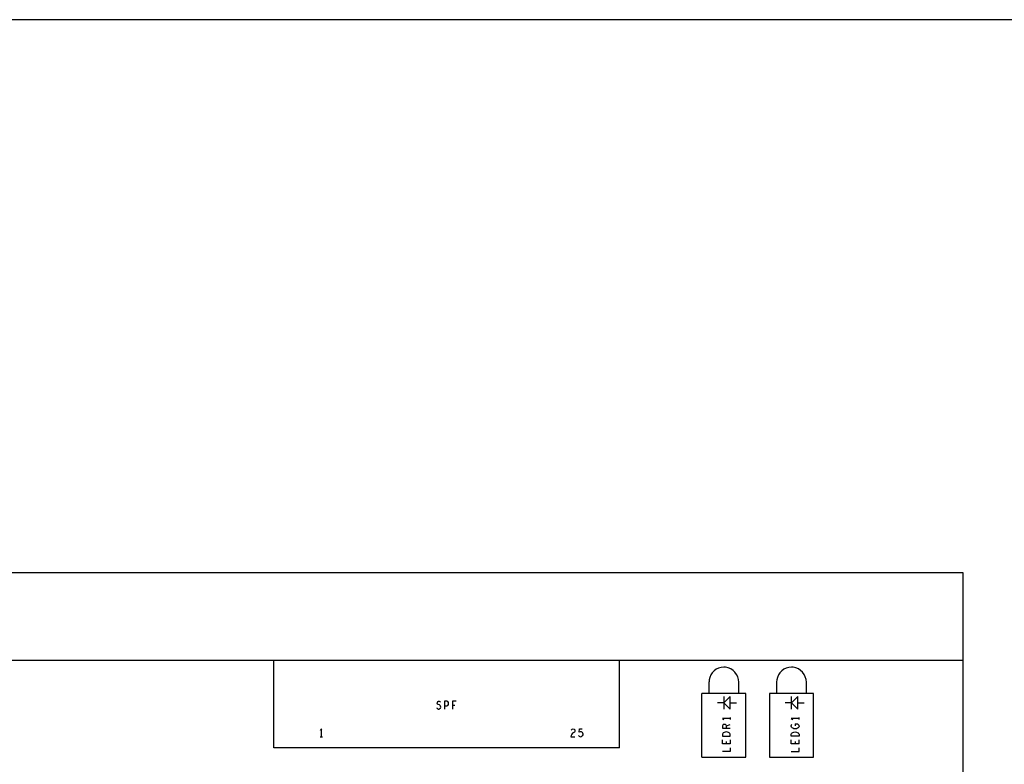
# Model space of a CAD drawing. Extents: x 23.5 to 56.5, y 21.5 to 42.5.
# Tile 8 of 12: x 35.4 to 43.3, y 36.6 to 42.5. Entities that reach past the tile are written whole.
import ezdxf

# ---------------------------------------------------------------- set-up
doc = ezdxf.new("R2010")
doc.units = 0
doc.layers.add('RVP8-TX_D_tassy_art', color=2, linetype='CONTINUOUS')

msp = doc.modelspace()

# ---------------------------------------------------------------- linework, layer by layer
at = {"layer": 'RVP8-TX_D_tassy_art'}
for points in [[(23.545, 21.545), (56.545, 21.545), (56.545, 42.545), (23.545, 42.545), (23.545, 21.545), (23.545, 21.545)], [(41.044, 37.09), (41.094, 37.04), (41.094, 37.14), (41.044, 37.09)], [(41.584, 37.09), (41.634, 37.04), (41.634, 37.14), (41.584, 37.09)], [(41.073, 36.856), (41.063, 36.857), (41.053, 36.856), (41.045, 36.853), (41.039, 36.849), (41.035, 36.844), (41.032, 36.838), (41.032, 36.823), (41.094, 36.823), (41.094, 36.838), (41.091, 36.844), (41.087, 36.849), (41.08, 36.853), (41.073, 36.856)], [(41.582, 36.823), (41.582, 36.838), (41.585, 36.844), (41.589, 36.849), (41.595, 36.853), (41.603, 36.856), (41.613, 36.857), (41.623, 36.856), (41.63, 36.853), (41.637, 36.849), (41.641, 36.844), (41.644, 36.838), (41.644, 36.823), (41.582, 36.823)]]:
    msp.add_lwpolyline(points, close=True, dxfattribs=at)
for points in [[(29.204, 38.13), (42.954, 38.13), (42.954, 29.68), (38.646, 29.68), (38.646, 29.03)], [(29.204, 37.43), (42.954, 37.43)], [(37.449, 36.73), (37.449, 37.43), (40.209, 37.43)], [(40.209, 36.73), (40.209, 37.43)], [(41.163, 37.255), (41.161, 37.276), (41.154, 37.297), (41.145, 37.316), (41.132, 37.333), (41.117, 37.348), (41.099, 37.36), (41.079, 37.368), (41.058, 37.373), (41.043, 37.375), (41.022, 37.372), (41.002, 37.367), (40.983, 37.357), (40.966, 37.345), (40.951, 37.33), (40.94, 37.312), (40.931, 37.293), (40.926, 37.272), (40.925, 37.257)], [(41.583, 37.375), (41.562, 37.372), (41.542, 37.367), (41.523, 37.357), (41.506, 37.345), (41.491, 37.33), (41.48, 37.312), (41.471, 37.293), (41.466, 37.272), (41.465, 37.257), (41.465, 37.168)], [(41.703, 37.255), (41.701, 37.276), (41.694, 37.297), (41.685, 37.316), (41.672, 37.333), (41.657, 37.348), (41.639, 37.36), (41.619, 37.368), (41.598, 37.373), (41.583, 37.375)], [(40.925, 37.168), (40.925, 37.257)], [(41.163, 37.165), (41.163, 37.255)], [(41.703, 37.165), (41.703, 37.255)], [(40.869, 36.655), (40.869, 37.165)], [(41.219, 36.655), (41.219, 37.165), (40.869, 37.165)], [(41.044, 37.14), (41.044, 37.04)], [(41.409, 37.165), (41.409, 36.655), (41.759, 36.655)], [(41.759, 36.655), (41.759, 37.165), (41.409, 37.165)], [(41.584, 37.04), (41.584, 37.14)], [(38.757, 37.043), (38.751, 37.048)], [(38.757, 37.043), (38.764, 37.04), (38.77, 37.04), (38.776, 37.043), (38.781, 37.048), (38.783, 37.055), (38.781, 37.062), (38.778, 37.069), (38.771, 37.073), (38.761, 37.075), (38.756, 37.079), (38.754, 37.086), (38.755, 37.093), (38.759, 37.099), (38.764, 37.102), (38.77, 37.102), (38.775, 37.1), (38.78, 37.095)], [(38.813, 37.102), (38.813, 37.04)], [(38.813, 37.066), (38.832, 37.066), (38.839, 37.069), (38.843, 37.075), (38.844, 37.083), (38.843, 37.091), (38.838, 37.099), (38.832, 37.102), (38.813, 37.102)], [(38.876, 37.102), (38.876, 37.04)], [(38.905, 37.102), (38.876, 37.102)], [(38.876, 37.072), (38.895, 37.072)], [(41.044, 37.09), (40.994, 37.09)], [(41.094, 37.09), (41.144, 37.09)], [(41.584, 37.09), (41.534, 37.09)], [(41.634, 37.09), (41.684, 37.09)], [(41.094, 36.973), (41.094, 36.955)], [(41.644, 36.955), (41.644, 36.973)], [(41.094, 36.964), (41.032, 36.964), (41.044, 36.955)], [(41.047, 36.917), (41.039, 36.916), (41.035, 36.912), (41.032, 36.906), (41.032, 36.886), (41.094, 36.886)], [(41.064, 36.886), (41.064, 36.906), (41.061, 36.911), (41.056, 36.916), (41.047, 36.917)], [(41.064, 36.906), (41.094, 36.917)], [(41.644, 36.964), (41.582, 36.964), (41.594, 36.955)], [(41.624, 36.883), (41.616, 36.882), (41.609, 36.882), (41.603, 36.883), (41.595, 36.886), (41.589, 36.891), (41.585, 36.896), (41.582, 36.902), (41.582, 36.907), (41.584, 36.913), (41.588, 36.918)], [(41.613, 36.922), (41.613, 36.906)], [(41.613, 36.922), (41.631, 36.922), (41.638, 36.917), (41.642, 36.912), (41.644, 36.904), (41.642, 36.896), (41.638, 36.891), (41.631, 36.886), (41.624, 36.883)], [(37.829, 36.819), (37.829, 36.881), (37.82, 36.869)], [(37.82, 36.819), (37.838, 36.819)], [(39.853, 36.861), (39.85, 36.856), (39.835, 36.846), (39.828, 36.839), (39.823, 36.828), (39.822, 36.819)], [(39.822, 36.819), (39.854, 36.819)], [(39.823, 36.871), (39.828, 36.877), (39.833, 36.88), (39.839, 36.881), (39.847, 36.879), (39.852, 36.874), (39.854, 36.868), (39.853, 36.861)], [(39.883, 36.828), (39.888, 36.823), (39.893, 36.82), (39.9, 36.819), (39.907, 36.821)], [(39.888, 36.854), (39.891, 36.881), (39.911, 36.881)], [(39.895, 36.858), (39.888, 36.854)], [(39.906, 36.858), (39.901, 36.859), (39.895, 36.858)], [(39.906, 36.858), (39.911, 36.854), (39.915, 36.849), (39.917, 36.841), (39.916, 36.833), (39.912, 36.825), (39.907, 36.821)], [(41.094, 36.793), (41.094, 36.762), (41.032, 36.762), (41.032, 36.793)], [(41.062, 36.781), (41.062, 36.762)], [(41.644, 36.762), (41.582, 36.762), (41.582, 36.793)], [(41.612, 36.781), (41.612, 36.762)], [(41.644, 36.762), (41.644, 36.793)], [(40.209, 36.73), (37.449, 36.73)], [(40.869, 36.655), (41.219, 36.655)], [(41.094, 36.731), (41.094, 36.7), (41.032, 36.7)], [(41.582, 36.7), (41.644, 36.7), (41.644, 36.731)]]:
    msp.add_lwpolyline(points, dxfattribs=at)

doc.saveas('drawing.dxf')
